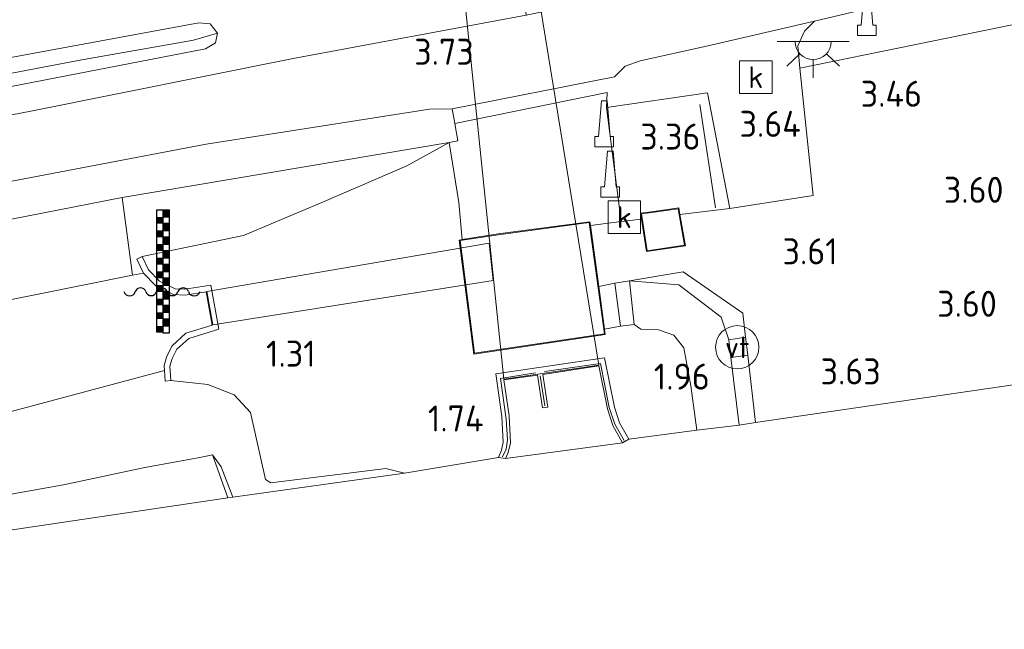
# Model space of a CAD drawing. Extents: x 141961 to 144947, y 416202 to 417778.
# Tile 3 of 122: x 142364 to 142433, y 416544 to 416586. Entities that reach past the tile are written whole.
import ezdxf
from ezdxf.enums import TextEntityAlignment as Align
from ezdxf.lldxf.tags import DXFTag

# ---------------------------------------------------------------- set-up
doc = ezdxf.new("R2010")
doc.units = 0
for name, color, linetype, lineweight in [('B-ME-BV-GELEIDECONSTRUCTIE-S', 210, 'Continuous', 25), ('B-ME-GR-GRAS-GV', 60, 'Continuous', 13), ('B-ME-GR-HAAG-G', 90, 'GR-HAAG1', 13), ('B-ME-GW-TALUD_KRUIN-G', 90, 'Continuous', 18), ('B-ME-GW-TALUD_TEEN-G', 90, 'Continuous', 18), ('B-ME-IE-MEUBILAIR_WATERWEGMEUBILAIR-S', 150, 'Continuous', 25), ('B-ME-IE-MEUBILAIR_WEGMEUBILAIR-S', 7, 'Continuous', 25), ('B-ME-IE-TERREINAFSCHEIDING_DOORGANG-G', 210, 'Continuous', 18), ('B-ME-IE-TERREINAFSCHEIDING_KUNSTMATIG_HEKWERK-G', 20, 'IE-TERREINAFSCHEIDING-KUNSTMATIG', 18), ('B-ME-IE-TERREINAFSCHEIDING_KUNSTMATIG_MUUR-G', 90, 'IE-TERREINAFSCHEIDING-KUNSTMATIG-DICHT', 18), ('B-ME-IE-TERREINAFSCHEIDING_KUNSTMATIG_MUUR-GV', 90, 'Continuous', 18), ('B-ME-KG-GRENS_OPNAME-G', 210, 'KG-OPNAME', 18), ('B-ME-KG-KADASTRAAL_DAKRAND-G', 170, 'Continuous', 18), ('B-ME-KL-BRANDSTOF_LOCATIEPAAL-S', 40, 'Continuous', 25), ('B-ME-KW-KUNSTWERK_DUIKER-GV', 170, 'Continuous', 18), ('B-ME-OB-BEKLEDING_STEEN-GV', 30, 'Continuous', 18), ('B-ME-OG-BEBOUWING_NUTSGEBOUW-GV', 7, 'Continuous', 18), ('B-ME-OG-BEBOUWING_TRAP-GV', 7, 'Continuous', 18), ('B-ME-OG-HOOGTEPUNT-S', 7, 'Continuous', 25), ('B-ME-OG-TERREIN_BEDRIJVENTERREIN-GV', 7, 'Continuous', 18), ('B-ME-OG-WATER_GREPPEL-G', 160, 'Continuous', 18), ('B-ME-OG-WATER_SLOOT-G', 120, 'Continuous', 18), ('B-ME-OG-WATER_SLOOT-GV', 120, 'Continuous', 18), ('B-ME-RI-GWA_KOLK-S', 30, 'Continuous', 25), ('B-ME-VH-VERHARDING_ASFALT-GV', 252, 'Continuous', 18), ('B-ME-VH-VERHARDING_STRAATBAKSTEEN-GV', 252, 'Continuous', 18)]:
    doc.layers.add(name, color=color, linetype=linetype, lineweight=lineweight)
doc.styles.add('NLCS-ISO', font='NLCS-ISO.ttf')
doc.styles.add('NLCS-ISO-ANNOTATIVE-T18', font='NLCS-ISO.ttf', dxfattribs={"height": 1.8})
doc.styles.get("Standard").update_dxf_attribs({"font": 'arial.ttf'})
doc.linetypes.add('GR-HAAG1', pattern='A,6,[176,NLCS.SHX,S=0.125,R=0,X=0,Y=0],-2', length=8)
doc.linetypes.add('IE-TERREINAFSCHEIDING-KUNSTMATIG', pattern='A,4,[82,NLCS.SHX,S=0.75,R=90,X=0,Y=0],4,-2', length=10)
doc.linetypes.add('IE-TERREINAFSCHEIDING-KUNSTMATIG-DICHT', pattern='A,8,-1,[82,NLCS.SHX,S=0.75,R=90,X=0,Y=0],-1', length=10)
tags = doc.linetypes.add('KG-OPNAME', pattern='A,5.5,-2,["O",Standard,S=1.8,R=0,X=-0.5,Y=-0.9],-2,5.5,-2,[5,NLCS.SHX,S=0.75,R=0,X=0,Y=0],-2', length=19).pattern_tags.tags
tags[6] = DXFTag(74, 10)

# ---------------------------------------------------------------- blocks, each defined once
blk = doc.blocks.new('SIE-WATER_WATERSTANDMETER-SO')
h = blk.add_hatch(color=256)
h.dxf.hatch_style = 1
h.paths.add_polyline_path([(0.455, 5.639), (0, 5.639), (0, 5.167), (0.455, 5.167)])
h = blk.add_hatch(color=256)
h.dxf.hatch_style = 1
h.paths.add_polyline_path([(0, 5.167), (-0.455, 5.167), (-0.455, 4.696), (0, 4.696)])
h = blk.add_hatch(color=256)
h.dxf.hatch_style = 1
h.paths.add_polyline_path([(0, 4.224), (-0.455, 4.224), (-0.455, 3.752), (0, 3.752)])
h = blk.add_hatch(color=256)
h.dxf.hatch_style = 1
h.paths.add_polyline_path([(0.455, 4.696), (0, 4.696), (0, 4.224), (0.455, 4.224)])
h = blk.add_hatch(color=256)
h.dxf.hatch_style = 1
h.paths.add_polyline_path([(0.455, 3.752), (0, 3.752), (0, 3.28), (0.455, 3.28)])
h = blk.add_hatch(color=256)
h.dxf.hatch_style = 1
h.paths.add_polyline_path([(0, 3.28), (-0.455, 3.28), (-0.455, 2.808), (0, 2.808)])
h = blk.add_hatch(color=256)
h.dxf.hatch_style = 1
h.paths.add_polyline_path([(0.455, 2.808), (0, 2.808), (0, 2.336), (0.455, 2.336)])
h = blk.add_hatch(color=256)
h.dxf.hatch_style = 1
h.paths.add_polyline_path([(0, 2.336), (-0.455, 2.336), (-0.455, 1.865), (0, 1.865)])
h = blk.add_hatch(color=256)
h.dxf.hatch_style = 1
h.paths.add_polyline_path([(0, 1.393), (-0.455, 1.393), (-0.455, 0.921), (0, 0.921)])
h = blk.add_hatch(color=256)
h.dxf.hatch_style = 1
h.paths.add_polyline_path([(0.455, 1.865), (0, 1.865), (0, 1.393), (0.455, 1.393)])
h = blk.add_hatch(color=256)
h.dxf.hatch_style = 1
h.paths.add_polyline_path([(0.455, 0.921), (0, 0.921), (0, 0.449), (0.455, 0.449)])
h = blk.add_hatch(color=256)
h.dxf.hatch_style = 1
h.paths.add_polyline_path([(0, 0.449), (-0.455, 0.449), (-0.455, -0.023), (0, -0.023)])
h = blk.add_hatch(color=256)
h.dxf.hatch_style = 1
h.paths.add_polyline_path([(0, -0.495), (-0.455, -0.495), (-0.455, -0.967), (0, -0.967)])
h = blk.add_hatch(color=256)
h.dxf.hatch_style = 1
h.paths.add_polyline_path([(0.455, -0.023), (0, -0.023), (0, -0.495), (0.455, -0.495)])
h = blk.add_hatch(color=256)
h.dxf.hatch_style = 1
h.paths.add_polyline_path([(0.455, -0.967), (0, -0.967), (0, -1.438), (0.455, -1.438)])
h = blk.add_hatch(color=256)
h.dxf.hatch_style = 1
h.paths.add_polyline_path([(0, -1.438), (-0.455, -1.438), (-0.455, -1.91), (0, -1.91)])
h = blk.add_hatch(color=256)
h.dxf.hatch_style = 1
h.paths.add_polyline_path([(0.455, -1.91), (0, -1.91), (0, -2.382), (0.455, -2.382)])
h = blk.add_hatch(color=256)
h.dxf.hatch_style = 1
h.paths.add_polyline_path([(0, -2.382), (-0.455, -2.382), (-0.455, -2.854), (0, -2.854)])
blk.add_lwpolyline([(0.455, -2.793), (0.455, 5.639), (-0.455, 5.639), (-0.455, -2.793)])
for points in [[(0.455, 5.639), (0, 5.639), (0, 5.167), (0.455, 5.167)], [(0.455, 5.167), (0, 5.167), (0, 4.696), (0.455, 4.696)], [(0.455, 4.696), (0, 4.696), (0, 4.224), (0.455, 4.224)], [(0.455, 4.224), (0, 4.224), (0, 3.752), (0.455, 3.752)], [(0.455, 3.752), (0, 3.752), (0, 3.28), (0.455, 3.28)], [(0.455, 3.28), (0, 3.28), (0, 2.808), (0.455, 2.808)], [(0.455, 2.808), (0, 2.808), (0, 2.336), (0.455, 2.336)], [(0.455, 2.336), (0, 2.336), (0, 1.865), (0.455, 1.865)], [(0.455, 1.865), (0, 1.865), (0, 1.393), (0.455, 1.393)], [(0.455, 1.393), (0, 1.393), (0, 0.921), (0.455, 0.921)], [(0.455, 0.921), (0, 0.921), (0, 0.449), (0.455, 0.449)], [(0.455, 0.449), (0, 0.449), (0, -0.023), (0.455, -0.023)], [(0.455, -0.023), (0, -0.023), (0, -0.495), (0.455, -0.495)], [(0.455, -0.495), (0, -0.495), (0, -0.967), (0.455, -0.967)], [(0.455, -0.967), (0, -0.967), (0, -1.438), (0.455, -1.438)], [(0.455, -1.438), (0, -1.438), (0, -1.91), (0.455, -1.91)], [(0.455, -1.91), (0, -1.91), (0, -2.382), (0.455, -2.382)], [(0.455, -2.382), (0, -2.382), (0, -2.854), (0.455, -2.854)]]:
    blk.add_lwpolyline(points, close=True)
for centre, radius, start, end in [((-1.554, -0.12), 0.381, 16.89466, 163.10534), ((-0.077, -0.12), 0.381, 16.89466, 163.10534), ((1.4, -0.12), 0.381, 16.89466, 163.10534), ((-2.314, 0.111), 0.413, 196.89466, 343.10534), ((-0.816, 0.105), 0.391, 196.89466, 343.10534), ((0.662, 0.105), 0.391, 196.89466, 343.10534), ((2.16, 0.111), 0.413, 196.89466, 343.10534)]:
    blk.add_arc(centre, radius, start, end)
blk = doc.blocks.new('SAL-HOOGTELABEL-SO')
at = {"color": 0, "linetype": 'ByBlock', "lineweight": -2, "style": 'NLCS-ISO-ANNOTATIVE-T18'}
blk.add_attdef('HOOGTE', text='', height=1.8, dxfattribs=at).set_placement((2.788, 0), align=Align.RIGHT)
blk = doc.blocks.new('SIE-WEG_GELEIDECONSTRUCTIE-SO')
at = {"color": 0, "linetype": 'ByBlock', "lineweight": 18}
blk.add_lwpolyline([(0.402, -0.867), (0.202, 1.587), (-0.202, 1.587), (-0.402, -0.867), (-0.65, -0.867), (-0.65, -1.587), (0.65, -1.587), (0.65, -0.867)], close=True, dxfattribs=at)
blk = doc.blocks.new('SIE-WATER_VERKLIKKER_TRANSPORTLEIDING-SO')
at = {"color": 0, "linetype": 'ByBlock', "lineweight": 18}
blk.add_circle((0, 0), 1.5, dxfattribs=at)
at = {"color": 0, "linetype": 'ByBlock', "lineweight": 18, "style": 'NLCS-ISO'}
blk.add_text('vt', height=1.5, dxfattribs=at).set_placement((0, 0), align=Align.MIDDLE_CENTER)
blk = doc.blocks.new('SRI-KOLK-SO')
at = {"color": 0, "linetype": 'ByBlock', "lineweight": 18}
blk.add_lwpolyline([(-1.125, -1.125), (1.125, -1.125), (1.125, 1.125), (-1.125, 1.125)], close=True, dxfattribs=at)
at = {"color": 0, "linetype": 'ByBlock', "lineweight": 18, "style": 'NLCS-ISO'}
blk.add_text('k', height=1.5, dxfattribs=at).set_placement((0, 0), align=Align.MIDDLE_CENTER)
blk = doc.blocks.new('SKL-ET_OV_LICHTPUNT-SO')
at = {"color": 0, "linetype": 'ByBlock', "lineweight": 18}
for points in [[(-1.25, 0), (-2.5, 0)], [(1.25, 0), (2.5, 0)], [(-0.915, -0.851), (-1.831, -1.703)], [(0, -1.25), (0, -2.5)], [(0.915, -0.851), (1.831, -1.703)]]:
    blk.add_lwpolyline(points, dxfattribs=at)
blk.add_lwpolyline([(0, 0), (1.25, 0, -1), (-1.25, 0)], format="xyb", close=True, dxfattribs=at)

msp = doc.modelspace()

# ---------------------------------------------------------------- linework, layer by layer
at = {"layer": 'B-ME-GR-GRAS-GV'}
for points in [[(142454.024, 416591.875, 3.416), (142454.874, 416589.197, 3.299), (142455.791, 416583.784, 2.997), (142456.336, 416578.731, 2.859), (142456.54, 416570.694, 2.657), (142455.808, 416570.643, 2.625), (142454.538, 416582.146, 2.807), (142453.741, 416589.085, 3.234), (142453.264, 416590.123, 3.426), (142452.524, 416590.633, 3.433), (142450.575, 416590.463, 3.556), (142449.767, 416590.002, 3.593), (142448.827, 416588.759, 3.786), (142434.219, 416586.331, 3.754), (142418.371, 416583.113, 3.673), (142418.243, 416584.658, 3.721), (142418.713, 416585.668, 3.721), (142419.397, 416586.348, 3.62), (142431.004, 416589.122, 3.693), (142443.257, 416591.76, 3.731), (142449.601, 416593.17, 3.662), (142451.423, 416593.228, 3.594), (142452.792, 416592.69, 3.551)], [(142342.851, 416578.764, 3.327), (142315.478, 416573.952, 3.327), (142315.38, 416575.126, 3.721), (142348.429, 416581.02, 3.717), (142376.755, 416586.23, 3.748), (142377.551, 416586.176, 3.767), (142378.054, 416585.534, 3.798), (142376.376, 416585.04, 3.588), (142368.402, 416583.641, 3.617)], [(142347.29, 416578.648, 3.641), (142315.533, 416572.879, 3.661), (142315.478, 416573.952, 3.327), (142342.851, 416578.764, 3.327), (142368.402, 416583.641, 3.617), (142376.376, 416585.04, 3.588), (142378.054, 416585.534, 3.798), (142377.918, 416584.858, 3.704), (142377.213, 416584.437, 3.673)], [(142411.986, 416581.393, 3.656), (142413.534, 416573.391, 3.701), (142410.076, 416572.976, 3.488), (142409.998, 416573.426, 3.488), (142408.105, 416573.169, 3.488), (142407.349, 416573.069, 3.488), (142407.412, 416572.662, 3.488), (142406.596, 416572.56, 3.476), (142406.001, 416572.486, 3.467), (142404.989, 416580.387, 3.54)], [(142349.718, 416569.897, 3.294), (142316.094, 416563.304, 3.294), (142315.905, 416566.539, 3.472), (142329.68, 416569.024, 3.472), (142343.669, 416571.576, 3.472), (142361.347, 416574.818, 3.5), (142377.255, 416577.837, 3.725), (142392.735, 416580.253, 3.626), (142394.309, 416580.285, 3.717), (142394.485, 416579.278, 3.661), (142394.696, 416578.066, 3.593), (142394.085, 416577.946, 3.552), (142371.44, 416574.162, 3.439)], [(142372.932, 416568.925, 0.558), (142372.153, 416568.768, 0.558), (142371.44, 416574.162, 3.439), (142394.085, 416577.946, 3.552), (142391.153, 416576.346, 3.065), (142385.433, 416573.864, 2.19), (142379.849, 416571.524, 1.469), (142372.841, 416570.069, 1.272), (142372.456, 416569.883, 1.175)], [(142334.006, 416561.459, 0.558), (142316.379, 416558.008, 0.558), (142316.094, 416563.304, 3.294), (142349.718, 416569.897, 3.294), (142371.44, 416574.162, 3.439), (142372.153, 416568.768, 0.558), (142355.405, 416565.4, 0.558)], [(142414.624, 416564.477, 3.716), (142413.455, 416564.31, 3.633), (142412.927, 416565.861, 3.605), (142409.989, 416568.119, 3.335), (142406.586, 416568.373, 3.278), (142410.307, 416569.011, 3.375), (142414.426, 416566.149, 3.742)], [(142414.186, 416558.407, 3.576), (142411.239, 416558.049, 1.888), (142410.838, 416561.115, 1.888), (142410.344, 416563.743, 1.9), (142409.664, 416564.629, 1.916), (142408.589, 416564.99, 1.916), (142407.362, 416565.038, 1.916), (142406.911, 416565.365, 1.916), (142406.586, 416568.373, 3.278), (142409.989, 416568.119, 3.335), (142412.927, 416565.861, 3.605), (142413.455, 416564.31, 3.633), (142413.591, 416563.084, 3.625)], [(142415.321, 416558.59, 3.625), (142414.186, 416558.407, 3.576), (142413.591, 416563.084, 3.625), (142414.77, 416563.24, 3.697)], [(142374.368, 416562.17, 0.558), (142374.432, 416561.431, 1.094), (142374.819, 416561.479, 1.147), (142377.387, 416561.215, 1.336), (142379.193, 416560.494, 1.449), (142380.33, 416559.271, 1.505), (142381.378, 416554.646, 1.719), (142381.749, 416554.416, 1.719), (142389.703, 416555.396, 1.715), (142390.998, 416555.063, 1.715), (142379.121, 416553.406, 3.216), (142378.3, 416555.509, 3.181), (142377.709, 416556.332, 3.312), (142376.7, 416556.14, 3.235), (142373.023, 416555.458, 3.229), (142367.377, 416554.262, 3.32), (142352.144, 416551.579, 3.146), (142331.041, 416547.459, 3.305), (142317.353, 416545.479, 3.351), (142316.95, 416550.044, 0.558), (142337.268, 416553.429, 0.558), (142342.651, 416554.662, 0.558), (142350.712, 416556.509, 0.558), (142363.15, 416559.191, 0.558)], [(142378.764, 416553.356, 3.347), (142317.474, 416544.27, 3.48), (142317.353, 416545.479, 3.351), (142331.041, 416547.459, 3.305), (142352.144, 416551.579, 3.146), (142367.377, 416554.262, 3.32), (142373.023, 416555.458, 3.229), (142376.7, 416556.14, 3.235), (142377.709, 416556.332, 3.312)], [(142379.121, 416553.406, 3.216), (142378.764, 416553.356, 3.347), (142377.709, 416556.332, 3.312), (142378.3, 416555.509, 3.181)]]:
    msp.add_polyline3d(points, close=True, dxfattribs=at)
for points in [[(142356.943, 416590.174, 4.346), (142365.713, 416590.92, 4.346), (142373.841, 416590.826, 4.346), (142382.054, 416589.84, 4.217), (142388.658, 416589.055, 4.1), (142392.895, 416588.867, 3.987), (142396.078, 416589.211, 3.971), (142399.068, 416589.793, 3.923), (142399.417, 416586.767, 3.709), (142383.286, 416583.769, 3.657), (142365.119, 416580.121, 3.593), (142347.985, 416576.828, 3.54)], [(142347.29, 416578.648, 3.641), (142377.213, 416584.437, 3.673), (142377.918, 416584.858, 3.704), (142378.054, 416585.534, 3.798), (142377.551, 416586.176, 3.767), (142376.755, 416586.23, 3.748), (142348.429, 416581.02, 3.717)]]:
    msp.add_polyline3d(points, dxfattribs=at)
at = {"layer": 'B-ME-GR-HAAG-G'}
msp.add_polyline3d([(142412.547, 416573.441, 3.774), (142411.445, 416580.582, 3.762)], dxfattribs=at)
at = {"layer": 'B-ME-GW-TALUD_KRUIN-G'}
for points in [[(142405.565, 416568.213, 3.29), (142404.454, 416567.985, 2.531)], [(142414.186, 416558.407, 3.576), (142413.591, 416563.084, 3.625), (142413.455, 416564.31, 3.633), (142412.927, 416565.861, 3.605), (142409.989, 416568.119, 3.335), (142406.586, 416568.373, 3.278)], [(142377.709, 416556.332, 3.312), (142378.3, 416555.509, 3.181), (142379.121, 416553.406, 3.216)]]:
    msp.add_polyline3d(points, dxfattribs=at)
at = {"layer": 'B-ME-GW-TALUD_TEEN-G'}
for points in [[(142372.841, 416570.069, 1.272), (142379.849, 416571.524, 1.469), (142385.433, 416573.864, 2.19), (142391.153, 416576.346, 3.065), (142394.085, 416577.946, 3.552)], [(142404.856, 416565.04, 1.903), (142405.95, 416565.241, 1.916)], [(142406.911, 416565.365, 1.916), (142407.362, 416565.038, 1.916), (142408.589, 416564.99, 1.916), (142409.664, 416564.629, 1.916), (142410.344, 416563.743, 1.9), (142410.838, 416561.115, 1.888), (142411.239, 416558.049, 1.888)], [(142390.998, 416555.063, 1.715), (142389.703, 416555.396, 1.715), (142381.749, 416554.416, 1.719), (142381.378, 416554.646, 1.719), (142380.33, 416559.271, 1.505), (142379.193, 416560.494, 1.449), (142377.387, 416561.215, 1.336), (142374.819, 416561.479, 1.147)]]:
    msp.add_polyline3d(points, dxfattribs=at)
at = {"layer": 'B-ME-IE-TERREINAFSCHEIDING_DOORGANG-G'}
for points in [[(142394.753, 416573.816, 3.347), (142394.085, 416577.946, 3.552)], [(142413.534, 416573.391, 3.701), (142419.294, 416574.29, 3.642)]]:
    msp.add_polyline3d(points, dxfattribs=at)
at = {"layer": 'B-ME-IE-TERREINAFSCHEIDING_KUNSTMATIG_HEKWERK-G'}
for points in [[(142419.294, 416574.29, 3.642), (142418.371, 416583.113, 3.673), (142434.219, 416586.331, 3.754), (142448.827, 416588.759, 3.786)], [(142372.153, 416568.768, 0.558), (142371.44, 416574.162, 3.439), (142394.085, 416577.946, 3.552)], [(142395.002, 416571.24, 3.488), (142394.753, 416573.816, 3.347)], [(142413.534, 416573.391, 3.701), (142410.076, 416572.976, 3.488)], [(142407.412, 416572.662, 3.488), (142406.596, 416572.56, 3.476), (142406.001, 416572.486, 3.467), (142403.876, 416572.222, 3.435)], [(142400.69, 416562.116, 1.872), (142404.569, 416562.675, 1.872), (142405.182, 416559.627, 1.872), (142405.56, 416558.458, 1.872), (142406.22, 416557.328, 1.872)], [(142397.786, 416556.2, 1.872), (142398.034, 416556.746, 1.872), (142398.136, 416557.387, 1.872), (142398.032, 416558.802, 1.872), (142397.642, 416561.622, 1.872), (142400.074, 416562.026, 1.872)], [(142376.7, 416556.14, 3.235), (142377.709, 416556.332, 3.312)], [(142377.709, 416556.332, 3.312), (142378.764, 416553.356, 3.347)], [(142317.353, 416545.479, 3.351), (142331.041, 416547.459, 3.305), (142352.144, 416551.579, 3.146), (142367.377, 416554.262, 3.32), (142373.023, 416555.458, 3.229), (142376.7, 416556.14, 3.235)]]:
    msp.add_polyline3d(points, dxfattribs=at)
at = {"layer": 'B-ME-IE-TERREINAFSCHEIDING_KUNSTMATIG_MUUR-G'}
msp.add_polyline3d([(142400.719, 416559.723, 1.838), (142400.405, 416561.81, 1.838)], dxfattribs=at)
at = {"layer": 'B-ME-IE-TERREINAFSCHEIDING_KUNSTMATIG_MUUR-GV'}
for points in [[(142375.108, 416567.837, 1.207), (142375.792, 416567.805, 1.191), (142377.589, 416568.08, 1.203), (142378.13, 416565.043, 1.183), (142376.066, 416564.402, 1.167), (142375.233, 416563.645, 1.135), (142374.901, 416563.02, 1.098), (142374.747, 416562.477, 1.106), (142374.819, 416561.479, 1.147), (142374.432, 416561.431, 1.094), (142374.368, 416562.17, 0.558), (142374.343, 416562.519, 0.558), (142374.528, 416563.17, 0.558), (142374.912, 416563.894, 0.558), (142375.863, 416564.758, 0.558), (142377.674, 416565.32, 0.558), (142377.264, 416567.626, 0.558), (142375.813, 416567.404, 0.558), (142375.007, 416567.441, 0.558), (142373.788, 416568.036, 0.558), (142372.932, 416568.925, 0.558), (142372.456, 416569.883, 1.175), (142372.841, 416570.069, 1.272), (142373.266, 416569.154, 1.272), (142374.027, 416568.364, 1.243)], [(142404.861, 416563.06, 1.864), (142405.547, 416559.643, 1.864), (142405.895, 416558.566, 1.864), (142406.53, 416557.417, 1.864), (142406.092, 416557.175, 0.619), (142405.434, 416558.366, 0.619), (142405.062, 416559.516, 0.619), (142404.464, 416562.496, 0.619), (142400.578, 416561.909, 0.619), (142400.929, 416559.645, 0.619), (142400.557, 416559.593, 0.619), (142400.207, 416561.852, 0.619), (142397.89, 416561.529, 0.619), (142398.248, 416559.042, 0.619), (142398.335, 416557.17, 0.619), (142398.191, 416556.513, 0.619), (142398.006, 416556.08, 0.619), (142397.499, 416556.166, 1.864), (142397.713, 416556.666, 1.864), (142397.832, 416557.213, 1.864), (142397.75, 416558.995, 1.864), (142397.324, 416561.951, 1.864)]]:
    msp.add_polyline3d(points, close=True, dxfattribs=at)
at = {"layer": 'B-ME-KG-GRENS_OPNAME-G'}
msp.add_polyline3d([(142317.474, 416544.27, 3.48), (142378.764, 416553.356, 3.347), (142379.121, 416553.406, 3.216), (142390.998, 416555.063, 1.715), (142397.499, 416556.166, 1.864), (142398.006, 416556.08, 0.619), (142406.092, 416557.175, 0.619), (142406.53, 416557.417, 1.864), (142411.239, 416558.049, 1.888), (142414.186, 416558.407, 3.576), (142415.321, 416558.59, 3.625), (142439.331, 416562.079, 3.709)], dxfattribs=at)
at = {"layer": 'B-ME-KG-KADASTRAAL_DAKRAND-G'}
for points in [[(142407.804, 416570.46, 5.869), (142407.406, 416573.026, 5.869), (142408.112, 416573.119, 5.869), (142409.957, 416573.37, 5.869), (142410.395, 416570.846, 5.869)], [(142395.845, 416563.377, 9.939), (142394.849, 416571.165, 9.939), (142397.488, 416571.579, 9.939), (142403.799, 416572.413, 9.939), (142404.85, 416564.713, 9.939)]]:
    msp.add_polyline3d(points, close=True, dxfattribs=at)
at = {"layer": 'B-ME-KW-KUNSTWERK_DUIKER-GV'}
for points in [[(142404.466, 416562.545, 0.619), (142397.884, 416561.579, 0.619), (142395.527, 416584.39, 0.613), (142393.171, 416607.202, 0.607), (142397.076, 416607.799, 0.607), (142400.771, 416585.172, 0.613)], [(142397.13, 416568.407, 0.619), (142377.716, 416565.347, 0.558), (142377.315, 416567.638, 0.558), (142396.869, 416570.994, 0.619)]]:
    msp.add_polyline3d(points, close=True, dxfattribs=at)
at = {"layer": 'B-ME-OB-BEKLEDING_STEEN-GV'}
msp.add_polyline3d([(142405.95, 416565.241, 1.916), (142404.856, 416565.04, 1.903), (142404.454, 416567.985, 2.531), (142405.565, 416568.213, 3.29)], close=True, dxfattribs=at)
at = {"layer": 'B-ME-OG-BEBOUWING_NUTSGEBOUW-GV'}
for points in [[(142410.453, 416570.804, 3.488), (142407.762, 416570.403, 3.488), (142407.412, 416572.662, 3.488), (142407.349, 416573.069, 3.488), (142408.105, 416573.169, 3.488), (142409.998, 416573.426, 3.488), (142410.076, 416572.976, 3.488)], [(142404.906, 416564.671, 1.824), (142395.802, 416563.32, 1.824), (142394.793, 416571.207, 3.488), (142395.002, 416571.24, 3.488), (142397.481, 416571.629, 3.488), (142403.842, 416572.469, 3.488), (142403.876, 416572.222, 3.435), (142404.454, 416567.985, 2.531), (142404.856, 416565.04, 1.903)]]:
    msp.add_polyline3d(points, close=True, dxfattribs=at)
at = {"layer": 'B-ME-OG-BEBOUWING_TRAP-GV'}
msp.add_polyline3d([(142406.911, 416565.365, 1.916), (142405.95, 416565.241, 1.916), (142405.565, 416568.213, 3.29), (142406.586, 416568.373, 3.278)], close=True, dxfattribs=at)
at = {"layer": 'B-ME-OG-TERREIN_BEDRIJVENTERREIN-GV'}
for points in [[(142448.827, 416588.759, 3.786), (142452.786, 416559.012, 3.709), (142440.324, 416556.957, 3.709), (142439.331, 416562.079, 3.709), (142415.321, 416558.59, 3.625), (142414.77, 416563.24, 3.697), (142414.624, 416564.477, 3.716), (142414.426, 416566.149, 3.742), (142410.307, 416569.011, 3.375), (142406.586, 416568.373, 3.278), (142405.565, 416568.213, 3.29), (142404.454, 416567.985, 2.531), (142403.876, 416572.222, 3.435), (142406.001, 416572.486, 3.467), (142406.596, 416572.56, 3.476), (142407.412, 416572.662, 3.488), (142407.762, 416570.403, 3.488), (142410.453, 416570.804, 3.488), (142410.076, 416572.976, 3.488), (142413.534, 416573.391, 3.701), (142419.294, 416574.29, 3.642), (142418.371, 416583.113, 3.673), (142434.219, 416586.331, 3.754)], [(142394.793, 416571.207, 3.488), (142395.802, 416563.32, 1.824), (142404.906, 416564.671, 1.824), (142404.856, 416565.04, 1.903), (142405.95, 416565.241, 1.916), (142406.911, 416565.365, 1.916), (142407.362, 416565.038, 1.916), (142408.589, 416564.99, 1.916), (142409.664, 416564.629, 1.916), (142410.344, 416563.743, 1.9), (142410.838, 416561.115, 1.888), (142411.239, 416558.049, 1.888), (142406.53, 416557.417, 1.864), (142405.895, 416558.566, 1.864), (142405.547, 416559.643, 1.864), (142404.861, 416563.06, 1.864), (142397.324, 416561.951, 1.864), (142397.75, 416558.995, 1.864), (142397.832, 416557.213, 1.864), (142397.713, 416556.666, 1.864), (142397.499, 416556.166, 1.864), (142390.998, 416555.063, 1.715), (142389.703, 416555.396, 1.715), (142381.749, 416554.416, 1.719), (142381.378, 416554.646, 1.719), (142380.33, 416559.271, 1.505), (142379.193, 416560.494, 1.449), (142377.387, 416561.215, 1.336), (142374.819, 416561.479, 1.147), (142374.747, 416562.477, 1.106), (142374.901, 416563.02, 1.098), (142375.233, 416563.645, 1.135), (142376.066, 416564.402, 1.167), (142378.13, 416565.043, 1.183), (142377.589, 416568.08, 1.203), (142375.792, 416567.805, 1.191), (142375.108, 416567.837, 1.207), (142374.027, 416568.364, 1.243), (142373.266, 416569.154, 1.272), (142372.841, 416570.069, 1.272), (142379.849, 416571.524, 1.469), (142385.433, 416573.864, 2.19), (142391.153, 416576.346, 3.065), (142394.085, 416577.946, 3.552), (142394.753, 416573.816, 3.347), (142395.002, 416571.24, 3.488)]]:
    msp.add_polyline3d(points, close=True, dxfattribs=at)
at = {"layer": 'B-ME-OG-WATER_GREPPEL-G'}
msp.add_polyline3d([(142315.478, 416573.952, 3.327), (142342.851, 416578.764, 3.327), (142368.402, 416583.641, 3.617), (142376.376, 416585.04, 3.588)], dxfattribs=at)
at = {"layer": 'B-ME-OG-WATER_SLOOT-G'}
for points in [[(142378.054, 416585.534, 3.798), (142377.551, 416586.176, 3.767), (142376.755, 416586.23, 3.748), (142348.429, 416581.02, 3.717), (142315.38, 416575.126, 3.721)], [(142315.533, 416572.879, 3.661), (142347.29, 416578.648, 3.641), (142377.213, 416584.437, 3.673), (142377.918, 416584.858, 3.704), (142378.054, 416585.534, 3.798)], [(142371.44, 416574.162, 3.439), (142349.718, 416569.897, 3.294), (142316.094, 416563.304, 3.294)]]:
    msp.add_polyline3d(points, dxfattribs=at)
at = {"layer": 'B-ME-OG-WATER_SLOOT-GV'}
for points in [[(142375.007, 416567.441, 0.558), (142375.813, 416567.404, 0.558), (142377.264, 416567.626, 0.558), (142377.674, 416565.32, 0.558), (142375.863, 416564.758, 0.558), (142374.912, 416563.894, 0.558), (142374.528, 416563.17, 0.558), (142374.343, 416562.519, 0.558), (142374.368, 416562.17, 0.558), (142363.15, 416559.191, 0.558), (142350.712, 416556.509, 0.558), (142342.651, 416554.662, 0.558), (142337.268, 416553.429, 0.558), (142316.95, 416550.044, 0.558), (142316.379, 416558.008, 0.558), (142334.006, 416561.459, 0.558), (142355.405, 416565.4, 0.558), (142372.153, 416568.768, 0.558), (142372.932, 416568.925, 0.558), (142373.788, 416568.036, 0.558)], [(142404.464, 416562.496, 0.619), (142405.062, 416559.516, 0.619), (142405.434, 416558.366, 0.619), (142406.092, 416557.175, 0.619), (142398.006, 416556.08, 0.619), (142398.191, 416556.513, 0.619), (142398.335, 416557.17, 0.619), (142398.248, 416559.042, 0.619), (142397.89, 416561.529, 0.619), (142400.207, 416561.852, 0.619), (142400.557, 416559.593, 0.619), (142400.929, 416559.645, 0.619), (142400.578, 416561.909, 0.619)]]:
    msp.add_polyline3d(points, close=True, dxfattribs=at)
at = {"layer": 'B-ME-VH-VERHARDING_ASFALT-GV'}
msp.add_polyline3d([(142443.257, 416591.76, 3.731), (142431.004, 416589.122, 3.693), (142419.397, 416586.348, 3.62), (142411.914, 416584.615, 3.608), (142407.312, 416583.62, 3.57), (142406.277, 416583.235, 3.602), (142405.546, 416582.513, 3.589), (142394.309, 416580.285, 3.717), (142392.735, 416580.253, 3.626), (142377.255, 416577.837, 3.725), (142361.347, 416574.818, 3.5), (142343.669, 416571.576, 3.472), (142329.68, 416569.024, 3.472), (142315.905, 416566.539, 3.472), (142315.659, 416571.215, 3.54), (142330.862, 416573.846, 3.54), (142347.985, 416576.828, 3.54), (142365.119, 416580.121, 3.593), (142383.286, 416583.769, 3.657), (142399.417, 416586.767, 3.709), (142400.773, 416587.039, 3.709), (142415.923, 416590.496, 3.715), (142435.471, 416595.024, 3.726)], dxfattribs=at)
msp.add_polyline3d([(142406.001, 416572.486, 3.467), (142403.876, 416572.222, 3.435), (142403.842, 416572.469, 3.488), (142397.481, 416571.629, 3.488), (142395.002, 416571.24, 3.488), (142394.753, 416573.816, 3.347), (142394.085, 416577.946, 3.552), (142394.696, 416578.066, 3.593), (142394.485, 416579.278, 3.661), (142405.026, 416581.411, 3.583), (142404.989, 416580.387, 3.54)], close=True, dxfattribs=at)
at = {"layer": 'B-ME-VH-VERHARDING_STRAATBAKSTEEN-GV'}
for points in [[(142418.371, 416583.113, 3.673), (142419.294, 416574.29, 3.642), (142413.534, 416573.391, 3.701), (142411.986, 416581.393, 3.656), (142404.989, 416580.387, 3.54), (142405.026, 416581.411, 3.583), (142394.485, 416579.278, 3.661), (142394.309, 416580.285, 3.717), (142405.546, 416582.513, 3.589), (142406.277, 416583.235, 3.602), (142407.312, 416583.62, 3.57), (142411.914, 416584.615, 3.608), (142419.397, 416586.348, 3.62), (142418.713, 416585.668, 3.721), (142418.243, 416584.658, 3.721)], [(142414.77, 416563.24, 3.697), (142413.591, 416563.084, 3.625), (142413.455, 416564.31, 3.633), (142414.624, 416564.477, 3.716)]]:
    msp.add_polyline3d(points, close=True, dxfattribs=at)

# ---------------------------------------------------------------- block references
at = {"layer": 'B-ME-BV-GELEIDECONSTRUCTIE-S'}
for p in [(142423.028, 416586.955, 3.707), (142404.835, 416579.247, 3.425), (142405.251, 416575.763, 3.4)]:
    msp.add_blockref('SIE-WEG_GELEIDECONSTRUCTIE-SO', p, dxfattribs=at)
at = {"layer": 'B-ME-IE-MEUBILAIR_WATERWEGMEUBILAIR-S'}
msp.add_blockref('SIE-WATER_WATERSTANDMETER-SO', (142374.272, 416567.645, 2.135), dxfattribs=at)
at = {"layer": 'B-ME-IE-MEUBILAIR_WEGMEUBILAIR-S'}
msp.add_blockref('SKL-ET_OV_LICHTPUNT-SO', (142419.304, 416584.942, 3.669), dxfattribs=at)
at = {"layer": 'B-ME-KL-BRANDSTOF_LOCATIEPAAL-S'}
msp.add_blockref('SIE-WATER_VERKLIKKER_TRANSPORTLEIDING-SO', (142414.046, 416563.784, 3.766), dxfattribs=at)
at = {"layer": 'B-ME-OG-HOOGTEPUNT-S'}
for p, values in [((142393.01, 416583.337, 3.734), {'HOOGTE': '3.73'}), ((142424.056, 416580.431, 3.461), {'HOOGTE': '3.46'}), ((142415.664, 416578.347, 3.636), {'HOOGTE': '3.64'}), ((142408.709, 416577.466, 3.361), {'HOOGTE': '3.36'}), ((142429.7, 416573.783, 3.598), {'HOOGTE': '3.60'}), ((142418.211, 416569.525, 3.611), {'HOOGTE': '3.61'}), ((142429.241, 416565.897, 3.598), {'HOOGTE': '3.60'}), ((142382.058, 416562.444, 1.306), {'HOOGTE': '1.31'}), ((142409.355, 416560.859, 1.961), {'HOOGTE': '1.96'}), ((142421.193, 416561.216, 3.633), {'HOOGTE': '3.63'}), ((142393.693, 416557.959, 1.743), {'HOOGTE': '1.74'})]:
    msp.add_blockref('SAL-HOOGTELABEL-SO', p, dxfattribs=at).add_auto_attribs(values)
at = {"layer": 'B-ME-RI-GWA_KOLK-S'}
for p in [(142415.333, 416582.478, 3.588), (142406.223, 416572.791, 3.383)]:
    msp.add_blockref('SRI-KOLK-SO', p, dxfattribs=at)

doc.saveas('drawing.dxf')
